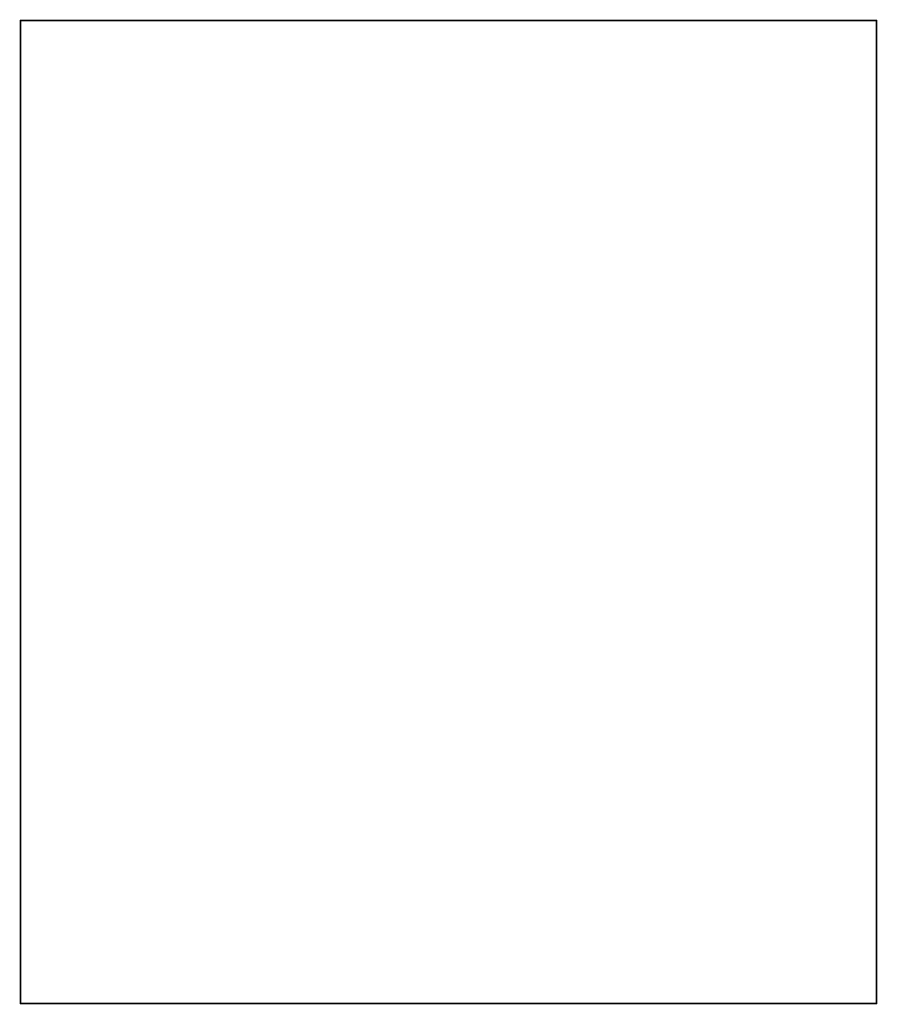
# Model space of a CAD drawing. Extents: x 0 to 74.2, y 0 to 85.2.
import ezdxf

# ---------------------------------------------------------------- set-up
doc = ezdxf.new("R2010")
doc.units = 0
doc.layers.add('20', color=31, linetype='CONTINUOUS')

msp = doc.modelspace()

# ---------------------------------------------------------------- linework, layer by layer
at = {"layer": '20', "const_width": 0.15}
for points in [[(0.09, 0.1), (0.09, 85.1)], [(0.09, 85.1), (74.09, 85.1)], [(74.09, 0.1), (74.09, 85.1)], [(0.09, 0.1), (74.09, 0.1)]]:
    msp.add_lwpolyline(points, dxfattribs=at)
at = {"layer": '20', "const_width": 0.075}
for points in [[(0.1275, 85.1, 1), (0.0525, 85.1)], [(0.09, 85.1375, 1), (0.09, 85.0625)], [(74.1275, 85.1, 1), (74.0525, 85.1)], [(74.09, 85.0625, 1), (74.09, 85.1375)], [(0.09, 0.1375, 1), (0.09, 0.0625)], [(0.0525, 0.1, 1), (0.1275, 0.1)], [(74.0525, 0.1, 1), (74.1275, 0.1)], [(74.09, 0.0625, 1), (74.09, 0.1375)]]:
    msp.add_lwpolyline(points, format="xyb", dxfattribs=at)

doc.saveas('drawing.dxf')
